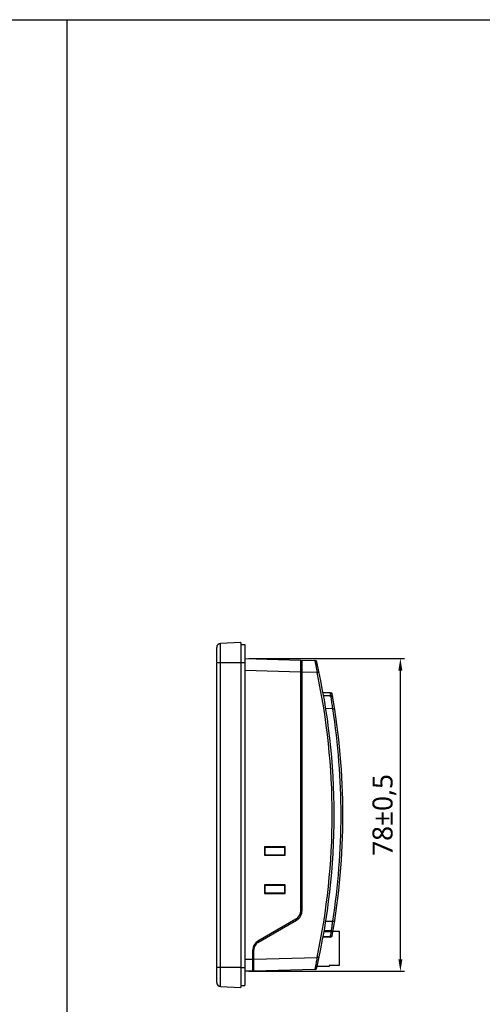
# Model space of a CAD drawing. Extents: x 0 to 1188, y 0 to 420.
# Tile 7 of 22: x 582 to 698, y 175 to 420. Entities that reach past the tile are written whole.
import ezdxf

# ---------------------------------------------------------------- set-up
doc = ezdxf.new("R2010")
doc.units = 0
doc.header["$LTSCALE"] = 32.67
doc.header["$PDMODE"] = 3
doc.header["$PDSIZE"] = 8
doc.layers.get('0').update_dxf_attribs({"linetype": 'CONTINUOUS'})
doc.layers.get('DEFPOINTS').update_dxf_attribs({"linetype": 'CONTINUOUS'})
doc.styles.get("Standard").update_dxf_attribs({"font": 'msyh.ttc'})
doc.dimstyles.get("Standard").update_dxf_attribs({"dimtxt": 5, "dimasz": 3, "dimexe": 1, "dimexo": 1, "dimgap": 1, "dimtad": 1, "dimdec": 1, "dimtxsty": 'STANDARD', "dimcen": 0, "dimazin": 3, "dimtp": 0.001, "dimtm": 0.001, "dimtfac": 1, "dimtdec": 1, "dimtofl": 0, "dimtmove": 0, "dimatfit": 3, "dimtolj": 1})

# ---------------------------------------------------------------- blocks, each defined once
blk = doc.blocks.new('*D18')
at = {"color": 0}
for p, q in [((639.27, 260.75), (678.09, 260.75)), ((677.09, 185.81), (677.09, 257.75)), ((639.27, 182.81), (678.09, 182.81))]:
    blk.add_line(p, q, dxfattribs=at)
for points in [[(676.59, 257.75), (677.59, 257.75), (677.09, 260.75)], [(676.59, 185.81), (677.59, 185.81), (677.09, 182.81)]]:
    blk.add_solid(points, dxfattribs=at)
at = {"layer": 'DEFPOINTS', "color": 0}
for p in [(638.27, 260.75), (677.09, 260.75), (638.27, 182.81)]:
    blk.add_point(p, dxfattribs=at)
at = {"color": 0, "insert": (673.09, 221.78), "char_height": 5, "attachment_point": 5, "rotation": 90}
blk.add_mtext('\\A1;78±0,5', dxfattribs=at)

msp = doc.modelspace()

# ---------------------------------------------------------------- linework, layer by layer
for p in [(0, 420), (594, 0)]:
    msp.add_line(p, (594, 420))
at = {"linetype": 'CONTINUOUS'}
for p, q in [((594, 0), (594, 420)), ((594, 420), (1188, 420)), ((631.27, 180.04), (631.27, 263.52)), ((637.27, 264.78), (632.22, 264.52)), ((632.22, 179.04), (632.22, 264.52)), ((637.27, 264.78), (637.27, 178.78)), ((637.27, 264.28), (638.27, 264.28)), ((638.27, 264.28), (638.27, 179.28)), ((638.27, 260.75), (652.27, 260.39)), ((652.27, 197.94), (652.27, 260.39)), ((652.57, 197.94), (652.57, 260.38)), ((652.57, 260.38), (655.75, 260.3)), ((631.27, 259.78), (637.27, 259.78)), ((637.27, 259.78), (638.27, 259.78)), ((652.27, 257.39), (638.27, 257.75)), ((652.57, 259.75), (652.27, 259.78)), ((652.27, 257.47), (652.57, 257.47)), ((656.31, 257.28), (652.57, 257.38)), ((659.64, 252.24), (657.8, 252.31)), ((659.64, 252.14), (657.82, 252.2)), ((657.93, 251.55), (658.24, 251.55)), ((657.93, 251.55), (658.24, 251.55)), ((658.24, 251.44), (657.95, 251.44)), ((658.24, 251.44), (657.95, 251.44)), ((659.76, 251.52), (659.64, 252.14)), ((659.9, 251.5), (659.76, 251.52)), ((660.23, 248.23), (658.48, 248.29)), ((643.21, 213.84), (643.21, 211.72)), ((643.21, 213.84), (643.27, 213.78)), ((648.33, 213.83), (643.21, 213.84)), ((643.27, 213.78), (643.27, 211.78)), ((643.27, 213.78), (648.27, 213.78)), ((648.33, 213.83), (648.27, 213.78)), ((648.27, 211.78), (648.27, 213.78)), ((648.33, 211.73), (648.33, 213.83)), ((643.21, 211.72), (643.27, 211.78)), ((643.21, 211.72), (648.33, 211.73)), ((648.27, 211.78), (643.27, 211.78)), ((648.33, 211.73), (648.27, 211.78)), ((643.21, 204.34), (643.21, 202.22)), ((643.21, 204.34), (643.27, 204.28)), ((648.33, 204.33), (643.21, 204.34)), ((643.27, 204.28), (643.27, 202.28)), ((643.27, 204.28), (648.27, 204.28)), ((648.33, 204.33), (648.27, 204.28)), ((648.27, 202.28), (648.27, 204.28)), ((648.33, 202.23), (648.33, 204.33)), ((643.21, 202.22), (643.27, 202.28)), ((643.21, 202.22), (648.33, 202.23)), ((648.27, 202.28), (643.27, 202.28)), ((648.33, 202.23), (648.27, 202.28)), ((652.57, 197.94), (652.27, 197.94)), ((651.02, 195.78), (641.52, 190.29)), ((641.57, 189.97), (651.17, 195.52)), ((651.02, 195.78), (651.17, 195.52)), ((658.48, 195.27), (660.23, 195.33)), ((657.84, 191.46), (659.64, 191.52)), ((658.05, 192.66), (659.88, 192.7)), ((659.9, 192.9), (658.1, 192.86)), ((660.3, 192.78), (661.84, 192.78)), ((661.84, 192.78), (661.84, 184.28)), ((641.67, 190.03), (641.52, 190.29)), ((659.64, 191.32), (657.8, 191.25)), ((640.27, 182.86), (640.27, 188.13)), ((640.27, 188.13), (640.57, 188.13)), ((640.57, 182.87), (640.57, 188.24)), ((638.27, 185.81), (640.27, 185.86)), ((640.57, 186.09), (640.27, 186.09)), ((640.57, 185.87), (656.31, 186.28)), ((659.34, 184.28), (659.34, 183.98)), ((661.84, 184.28), (659.34, 184.28)), ((637.27, 183.78), (631.27, 183.78)), ((637.27, 183.78), (638.27, 183.78)), ((640.27, 182.86), (638.27, 182.81)), ((640.27, 183.78), (640.57, 183.81)), ((655.75, 183.26), (640.57, 182.87)), ((659.34, 183.98), (656.3, 183.98)), ((637.27, 179.28), (638.27, 179.28)), ((632.22, 179.04), (637.27, 178.78))]:
    msp.add_line(p, q, dxfattribs=at)
msp.add_lwpolyline([(659.76, 251.52), (659.75, 251.61), (659.7, 251.81), (659.64, 252.14)], dxfattribs=at)
for centre, radius, start, end in [((632.27, 263.52), 1, 93, 180), ((655.74, 259.8), 0.5, 13.0165, 88.5), ((491.28, 221.78), 169.29, 346.9835, 13.0165), ((491.3, 221.78), 168.79, 347.858, 12.142), ((659.63, 251.74), 0.5, 10.0925, 88), ((491.28, 221.78), 171.49, 349.9075, 10.0925), ((649.77, 197.94), 2.5, 300, 360), ((649.77, 197.94), 2.8, 300, 0), ((659.63, 191.82), 0.5, 272, 349.9075), ((659.87, 193.2), 0.5, 271.493, 350.404), ((642.77, 188.13), 2.5, 120, 180), ((642.57, 188.24), 2, 120, 180), ((655.74, 183.76), 0.5, 271.5, 346.9835), ((632.27, 180.04), 1, 180, 267)]:
    msp.add_arc(centre, radius, start, end, dxfattribs=at)
for points, knots in [([(655.75, 260.3), (655.75, 260.3), (655.75, 260.29), (655.75, 260.28), (655.76, 260.26), (655.76, 260.23), (655.77, 260.2), (655.78, 260.14), (655.8, 260.05), (655.82, 259.93), (655.85, 259.77), (655.89, 259.6), (655.94, 259.32), (656.01, 258.92), (656.11, 258.41), (656.21, 257.86), (656.28, 257.48), (656.31, 257.28)], [0, 0, 0, 0, 0.001291, 0.00502, 0.01119, 0.019785, 0.030782, 0.044152, 0.077855, 0.120518, 0.171673, 0.230762, 0.297159, 0.449055, 0.621277, 0.807217, 1, 1, 1, 1]), ([(656.31, 257.28), (656.37, 257.3), (656.46, 257.31), (656.57, 257.34), (656.64, 257.35), (656.7, 257.37), (656.74, 257.38), (656.77, 257.38), (656.78, 257.38), (656.78, 257.39), (656.79, 257.39), (656.79, 257.39)], [0, 0, 0, 0, 0.370277, 0.549067, 0.708316, 0.837171, 0.929793, 0.961271, 0.983093, 0.995814, 1, 1, 1, 1]), ([(659.64, 252.24), (659.64, 252.24), (659.64, 252.24), (659.64, 252.24), (659.64, 252.23), (659.64, 252.21), (659.64, 252.18), (659.64, 252.15), (659.64, 252.14)], [0, 0, 0, 0, 0.017405, 0.06619, 0.14663, 0.258328, 0.572534, 1, 1, 1, 1]), ([(659.64, 252.14), (659.75, 252.14), (659.92, 252.11), (660.07, 251.97), (660.11, 251.88), (660.12, 251.83)], [0, 0, 0, 0, 0.533877, 0.781755, 1, 1, 1, 1]), ([(659.76, 251.52), (659.77, 251.52), (659.77, 251.5), (659.77, 251.48), (659.77, 251.47)], [0, 0, 0, 0, 0.305863, 1, 1, 1, 1]), ([(659.77, 251.47), (659.77, 251.47), (659.78, 251.45), (659.78, 251.43), (659.78, 251.42)], [0, 0, 0, 0, 0.219366, 1, 1, 1, 1]), ([(659.78, 251.42), (659.83, 251.42), (659.94, 251.41), (660.13, 251.33), (660.23, 251.2), (660.25, 251.11)], [0, 0, 0, 0, 0.277213, 0.547802, 1, 1, 1, 1]), ([(659.83, 251.07), (659.83, 251.1), (659.81, 251.21), (659.79, 251.33), (659.78, 251.42)], [0, 0, 0, 0, 0.264126, 1, 1, 1, 1]), ([(660.23, 248.23), (660.16, 248.74), (660.03, 249.68), (659.9, 250.63), (659.83, 251.07)], [0, 0, 0, 0, 0.539601, 1, 1, 1, 1]), ([(660.25, 251.11), (660.24, 251.13), (660.21, 251.24), (660.14, 251.34), (660.08, 251.4)], [0, 0, 0, 0, 0.240384, 1, 1, 1, 1]), ([(660.23, 248.23), (660.29, 248.23), (660.38, 248.25), (660.49, 248.27), (660.57, 248.28), (660.63, 248.29), (660.67, 248.29), (660.69, 248.3), (660.7, 248.3), (660.7, 248.3), (660.71, 248.3), (660.71, 248.3)], [0, 0, 0, 0, 0.371266, 0.550058, 0.709114, 0.83771, 0.93009, 0.961473, 0.983219, 0.995874, 1, 1, 1, 1]), ([(659.9, 192.9), (659.93, 193.08), (659.99, 193.57), (660.11, 194.38), (660.19, 195.01), (660.23, 195.33)], [0, 0, 0, 0, 0.226589, 0.601994, 1, 1, 1, 1]), ([(660.23, 195.33), (660.29, 195.33), (660.38, 195.31), (660.49, 195.29), (660.57, 195.28), (660.63, 195.27), (660.67, 195.27), (660.69, 195.26), (660.7, 195.26), (660.7, 195.26), (660.71, 195.26), (660.71, 195.26)], [0, 0, 0, 0, 0.371118, 0.549852, 0.70888, 0.837486, 0.929914, 0.961335, 0.983123, 0.995825, 1, 1, 1, 1]), ([(659.64, 191.52), (659.67, 191.68), (659.75, 192.08), (659.83, 192.47), (659.88, 192.72)], [0, 0, 0, 0, 0.388407, 1, 1, 1, 1]), ([(660.12, 191.73), (660.11, 191.69), (660.07, 191.62), (659.96, 191.55), (659.8, 191.51), (659.69, 191.51), (659.64, 191.52)], [0, 0, 0, 0, 0.183776, 0.418365, 0.702518, 1, 1, 1, 1]), ([(659.64, 191.32), (659.64, 191.32), (659.65, 191.32), (659.64, 191.33), (659.64, 191.35), (659.64, 191.37), (659.64, 191.4), (659.64, 191.45), (659.64, 191.49), (659.64, 191.52)], [0, 0, 0, 0, 0.016906, 0.067078, 0.149863, 0.264231, 0.40861, 0.581292, 1, 1, 1, 1]), ([(659.88, 192.7), (659.88, 192.7), (659.89, 192.71), (659.89, 192.72), (659.89, 192.72)], [0, 0, 0, 0, 0.297303, 1, 1, 1, 1]), ([(659.89, 192.72), (659.89, 192.73), (659.89, 192.76), (659.9, 192.8), (659.9, 192.82)], [0, 0, 0, 0, 0.180691, 1, 1, 1, 1]), ([(659.9, 192.9), (659.96, 192.89), (660.06, 192.9), (660.21, 192.94), (660.32, 193.01), (660.35, 193.08), (660.36, 193.12)], [0, 0, 0, 0, 0.30608, 0.578228, 0.80597, 1, 1, 1, 1]), ([(659.9, 192.82), (659.9, 192.83), (659.9, 192.85), (659.9, 192.88), (659.9, 192.9)], [0, 0, 0, 0, 0.231883, 1, 1, 1, 1]), ([(656.31, 186.28), (656.28, 186.08), (656.21, 185.7), (656.11, 185.15), (656.01, 184.64), (655.94, 184.24), (655.89, 183.96), (655.85, 183.79), (655.82, 183.63), (655.8, 183.51), (655.78, 183.42), (655.77, 183.36), (655.76, 183.33), (655.76, 183.3), (655.75, 183.28), (655.75, 183.27), (655.75, 183.26), (655.75, 183.26)], [0, 0, 0, 0, 0.192783, 0.378722, 0.550944, 0.702841, 0.769237, 0.828327, 0.879481, 0.922145, 0.955848, 0.969218, 0.980214, 0.98881, 0.99498, 0.998709, 1, 1, 1, 1]), ([(656.79, 186.17), (656.79, 186.17), (656.78, 186.17), (656.78, 186.18), (656.77, 186.18), (656.74, 186.18), (656.7, 186.19), (656.64, 186.21), (656.57, 186.22), (656.46, 186.25), (656.37, 186.26), (656.31, 186.28)], [0, 0, 0, 0, 0.004186, 0.016907, 0.038729, 0.070207, 0.162829, 0.291684, 0.450933, 0.629723, 1, 1, 1, 1])]:
    msp.add_open_spline(points, degree=3, knots=knots, dxfattribs=at)
for points in [[(658.24, 251.55), (658.75, 251.54), (659.25, 251.53), (659.76, 251.52)], [(659.78, 251.42), (659.26, 251.43), (658.75, 251.43), (658.24, 251.44)], [(660.08, 251.4), (660.03, 251.44), (659.97, 251.48), (659.9, 251.5)], [(660.23, 195.33), (661.6, 204.07), (662.98, 221.78), (661.6, 239.49), (660.23, 248.23)]]:
    msp.add_open_spline(points, degree=3, dxfattribs=at)

# ---------------------------------------------------------------- dimensions: what is measured, and where the dimension line sits
dim = msp.add_linear_dim(base=(677.09, 260.75), p1=(638.27, 182.81), p2=(638.27, 260.75), angle=90, dimstyle='STANDARD', override={"dimgap": 1, "dimdec": 0, "dimtol": 1, "dimlim": 0, "dimtp": 0.5, "dimtm": 0.5})
dim.commit()
dim.dimension.update_dxf_attribs({"geometry": '*D18', "text_midpoint": (673.09, 221.78)})

doc.saveas('drawing.dxf')
